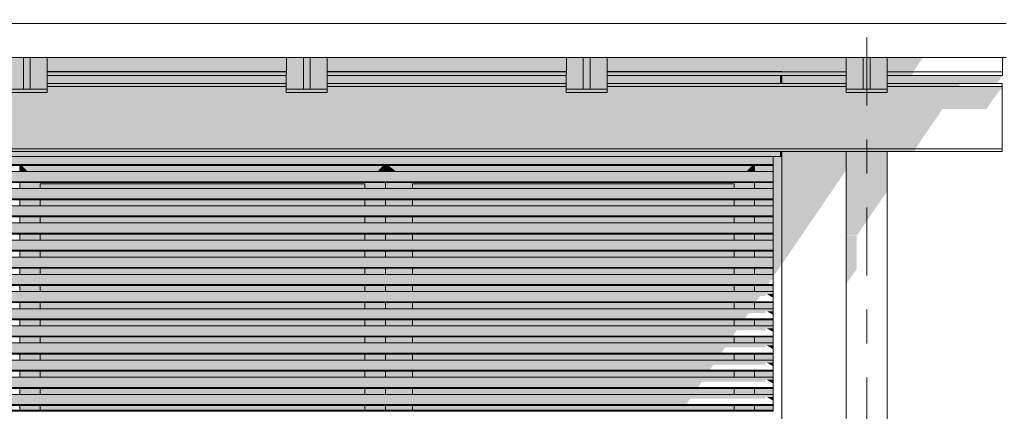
# Model space of a CAD drawing. Header units: metres. Extents: x -4 to 112, y -27 to 26.
# Tile 120 of 167: x 55.26 to 58.16, y 1.9 to 3.05. Entities that reach past the tile are written whole.
import ezdxf
from ezdxf.enums import TextEntityAlignment as Align

# ---------------------------------------------------------------- set-up
doc = ezdxf.new("R2010")
doc.units = ezdxf.units.M
doc.header["$MEASUREMENT"] = 0
doc.linetypes.add('Raster', pattern=[0.4, 0.2, -0.1, 0, -0.1])
for name, color, linetype in [('10 Stütze', 7, 'Continuous'), ('10 Wand außen', 7, 'Continuous'), ('30 Dachentwässerung', 7, 'Continuous'), ('30 Dachstuhl', 7, 'Continuous'), ('90 Achsraster', 7, 'Continuous'), ('94 Genehmigungsplanung Bemaßung', 7, 'Continuous')]:
    doc.layers.add(name, color=color, linetype=linetype)
doc.styles.add('ERSTELLTER_STIL_1', font='arial.ttf')
doc.styles.add('ERSTELLTER_STIL_2', font='arial.ttf')
doc.dimstyles.new('ERSTELLTER_STIL__1', dxfattribs={"dimtxt": 0.25, "dimasz": 0.19, "dimexe": 0.18, "dimexo": 0.1, "dimgap": 0, "dimtad": 1, "dimtih": 1, "dimtoh": 1, "dimzin": 0, "dimdsep": 46, "dimtxsty": 'ERSTELLTER_STIL_2', "dimblk": 'ARROWHEAD_6', "dimblk1": 'ARROWHEAD_6', "dimblk2": 'ARROWHEAD_6', "dimcen": 0.09, "dimclrd": 7, "dimclre": 7, "dimclrt": 7, "dimazin": 0, "dimtfac": 1, "dimtdec": 4, "dimtmove": 0, "dimatfit": 3, "dimfxl": 1, "dimtolj": 1, "dimtzin": 0, "dimarcsym": 0})

# ---------------------------------------------------------------- blocks, each defined once
blk = doc.blocks.new('Standard-Rastermarker[12]_1', base_point=(57.7525, 10))
at = {"layer": '90 Achsraster', "color": 14, "linetype": 'Raster', "lineweight": 18, "true_color": 0xa80000}
blk.add_line((57.7525, 9), (57.7525, -1), dxfattribs=at)
at = {"layer": '90 Achsraster', "color": 14, "lineweight": 18, "true_color": 0xa80000, "style": 'ERSTELLTER_STIL_1'}
for tag, p in [('AC_MarkerText_1_0', (57.7525, 10.5)), ('AC_MarkerText_1_1', (57.7525, -2.2))]:
    blk.add_attdef(tag, text='', height=0.3, rotation=360, dxfattribs=at).set_placement(p, align=Align.TOP_CENTER)
blk = doc.blocks.new('*D34', base_point=(27236.1321, 0))
at = {"layer": '94 Genehmigungsplanung Bemaßung', "color": 7, "linetype": 'Continuous', "lineweight": 13}
for p, q in [((57.7525, 8.7509), (57.7525, 9.1259)), ((58.1625, 8.7509), (58.1625, 9.1259)), ((57.8525, 9.0384), (57.6525, 8.8384)), ((58.0625, 8.8384), (58.2625, 9.0384)), ((57.7525, 8.9384), (58.1625, 8.9384)), ((58.1625, 8.9384), (58.3125, 8.9384))]:
    blk.add_line(p, q, dxfattribs=at)
blk = doc.blocks.new('ARROWHEAD_6')
at = {"color": 0, "linetype": 'Continuous', "lineweight": 0}
for p, q in [((-0.5, -0.5), (0.5, 0.5)), ((0, 0), (-1, 0))]:
    blk.add_line(p, q, dxfattribs=at)
blk = doc.blocks.new('*D38', base_point=(27236.1321, 0))
at = {"layer": '94 Genehmigungsplanung Bemaßung', "color": 7, "linetype": 'Continuous', "lineweight": 13}
for p, q in [((17.3411, 9.2531), (17.3411, 9.6281)), ((58.1625, 9.2531), (58.1625, 9.6281)), ((17.4411, 9.5406), (17.2411, 9.3406)), ((58.0625, 9.3406), (58.2625, 9.5406)), ((17.1911, 9.4406), (17.3411, 9.4406)), ((17.3411, 9.4406), (58.1625, 9.4406)), ((58.1625, 9.4406), (58.3125, 9.4406))]:
    blk.add_line(p, q, dxfattribs=at)
at = {"layer": '94 Genehmigungsplanung Bemaßung', "color": 7, "lineweight": 13, "insert": (37.3228, 9.4906), "char_height": 0.25, "attachment_point": 7, "style": 'ERSTELLTER_STIL_2'}
blk.add_mtext('\\A1;{\\pql;\\fArial|b0|i0|c0|p0;\\W1.000000;40,82}', dxfattribs=at)

msp = doc.modelspace()

# ---------------------------------------------------------------- hatches: boundary and pattern name
at = {"layer": '10 Stütze', "linetype": 'Continuous', "lineweight": 0, "true_color": 0x000000}
for points in [[(57.6925, 2.4196), (57.7248, 2.4196), (57.8125, 2.5482), (57.8125, 2.6646), (57.6925, 2.6646)], [(57.6925, 2.2762), (57.7225, 2.3186), (57.7225, 2.4186), (57.6925, 2.4186)]]:
    msp.add_hatch(color=18, dxfattribs=at).paths.add_polyline_path(points)
at = {"layer": '10 Wand außen', "linetype": 'Continuous', "lineweight": 0, "true_color": 0x000000}
for points in [[(55.3434, 2.8995), (56.0464, 2.8995), (56.0464, 2.9), (55.3434, 2.9)], [(56.1664, 2.9), (56.1664, 2.8995), (56.8694, 2.8995), (56.8694, 2.9)], [(56.9894, 2.8995), (57.4975, 2.8995), (57.4975, 2.9), (56.9894, 2.9)], [(57.5025, 2.9), (57.4975, 2.9), (57.4975, 2.8995), (57.5025, 2.8995)], [(55.3434, 2.8646), (56.0463, 2.8646), (56.0464, 2.888), (55.3434, 2.888)], [(56.1664, 2.888), (56.1664, 2.8646), (56.8693, 2.8646), (56.8694, 2.888)], [(56.9894, 2.8646), (57.4975, 2.8646), (57.4975, 2.888), (56.9894, 2.888)], [(57.4975, 2.888), (57.4975, 2.8646), (57.5025, 2.8646), (57.5025, 2.888)], [(57.6924, 2.888), (57.5025, 2.888), (57.5025, 2.8646), (57.6923, 2.8646)], [(57.8123, 2.8646), (58.1348, 2.8646), (58.1513, 2.888), (57.8124, 2.888)], [(57.4975, 2.6646), (53.0075, 2.6646), (53.0075, 2.65), (57.4975, 2.65)], [(57.4975, 2.65), (57.5025, 2.65), (57.5025, 2.6646), (57.4975, 2.6646)], [(57.5025, 2.6646), (57.5025, 2.3325), (57.6925, 2.6112), (57.6925, 2.6646)], [(53.0275, 2.6491), (57.4775, 2.6491), (57.4775, 2.65), (53.0275, 2.65)], [(57.4775, 2.6491), (53.0275, 2.6491), (53.0275, 2.6391), (57.4775, 2.6391)], [(53.0275, 2.6391), (53.0275, 2.6265), (57.4775, 2.6265), (57.4775, 2.6391)], [(57.5025, 2.65), (57.4775, 2.65), (57.4775, 2.296), (57.5, 2.329), (57.5, 0.35), (57.5025, 0.35)], [(53.0275, 2.6239), (57.4775, 2.6239), (57.4775, 2.6265), (53.0275, 2.6265)], [(53.0275, 2.5986), (57.4775, 2.5986), (57.4775, 2.606), (53.0275, 2.606)], [(55.2625, 2.6239), (55.2625, 2.606), (55.2864, 2.606), (55.2686, 2.6239)], [(56.3314, 2.6239), (55.2686, 2.6239), (55.2864, 2.606), (56.3135, 2.606)], [(56.3314, 2.6239), (56.3135, 2.606), (56.3375, 2.606), (56.3375, 2.6239)], [(56.3375, 2.6239), (56.3375, 2.606), (56.3694, 2.606), (56.3457, 2.6239)], [(57.4164, 2.6239), (56.3457, 2.6239), (56.3694, 2.606), (57.3985, 2.606)], [(57.3985, 2.606), (57.4225, 2.606), (57.4225, 2.6239), (57.4164, 2.6239)], [(57.4775, 2.6239), (57.4225, 2.6239), (57.4225, 2.606), (57.4775, 2.606)], [(57.4775, 2.5986), (53.0275, 2.5986), (53.0275, 2.5886), (57.4775, 2.5886)], [(53.0275, 2.5886), (53.0275, 2.576), (57.4775, 2.576), (57.4775, 2.5886)], [(53.0275, 2.576), (53.0275, 2.5735), (57.4775, 2.5735), (57.4775, 2.576)], [(53.0275, 2.5482), (57.4775, 2.5482), (57.4775, 2.5556), (53.0275, 2.5556)], [(53.0275, 2.5382), (57.4775, 2.5382), (57.4775, 2.5482), (53.0275, 2.5482)], [(55.2625, 2.5735), (55.2625, 2.5556), (55.3225, 2.5556), (55.3225, 2.57), (55.319, 2.5735)], [(55.319, 2.5735), (55.3225, 2.57), (56.2775, 2.57), (56.2809, 2.5735)], [(55.3225, 2.5556), (56.2775, 2.5556), (56.2775, 2.57), (55.3225, 2.57)], [(56.2809, 2.5735), (56.2775, 2.57), (56.2775, 2.5556), (56.3375, 2.5556), (56.3375, 2.5735)], [(56.3375, 2.5556), (56.4175, 2.5556), (56.4175, 2.57), (56.4129, 2.5735), (56.3375, 2.5735)], [(56.4129, 2.5735), (56.4175, 2.57), (57.3625, 2.57), (57.3659, 2.5735)], [(56.4175, 2.57), (56.4175, 2.5556), (57.3625, 2.5556), (57.3625, 2.57)], [(57.3625, 2.57), (57.3625, 2.5556), (57.4225, 2.5556), (57.4225, 2.5735), (57.3659, 2.5735)], [(57.4775, 2.5735), (57.4225, 2.5735), (57.4225, 2.5556), (57.4775, 2.5556)], [(53.0275, 2.5382), (53.0275, 2.5256), (57.4775, 2.5256), (57.4775, 2.5382)], [(53.0275, 2.523), (57.4775, 2.523), (57.4775, 2.5256), (53.0275, 2.5256)], [(55.2625, 2.523), (55.2625, 2.5052), (55.3225, 2.5052), (55.3225, 2.523)], [(56.2775, 2.523), (55.3225, 2.523), (55.3225, 2.5052), (56.2775, 2.5052)], [(56.3375, 2.523), (56.2775, 2.523), (56.2775, 2.5052), (56.3375, 2.5052)], [(56.4175, 2.523), (56.3375, 2.523), (56.3375, 2.5052), (56.4175, 2.5052)], [(56.4175, 2.5052), (57.3625, 2.5052), (57.3625, 2.523), (56.4175, 2.523)], [(57.4225, 2.523), (57.3625, 2.523), (57.3625, 2.5052), (57.4225, 2.5052)], [(57.4225, 2.5052), (57.4775, 2.5052), (57.4775, 2.523), (57.4225, 2.523)], [(57.4775, 2.5052), (53.0275, 2.5052), (53.0275, 2.4978), (57.4775, 2.4978)], [(57.4775, 2.4978), (53.0275, 2.4978), (53.0275, 2.4878), (57.4775, 2.4878)], [(53.0275, 2.4752), (57.4775, 2.4752), (57.4775, 2.4878), (53.0275, 2.4878)], [(53.0275, 2.4726), (57.4775, 2.4726), (57.4775, 2.4752), (53.0275, 2.4752)], [(55.2625, 2.4548), (55.3225, 2.4548), (55.3225, 2.4726), (55.2625, 2.4726)], [(56.2775, 2.4726), (55.3225, 2.4726), (55.3225, 2.4548), (56.2775, 2.4548)], [(56.2775, 2.4548), (56.3375, 2.4548), (56.3375, 2.4726), (56.2775, 2.4726)], [(56.3375, 2.4726), (56.3375, 2.4548), (56.4175, 2.4548), (56.4175, 2.4726)], [(56.4175, 2.4548), (57.3625, 2.4548), (57.3625, 2.4726), (56.4175, 2.4726)], [(57.4225, 2.4726), (57.3625, 2.4726), (57.3625, 2.4548), (57.4225, 2.4548)], [(57.4225, 2.4548), (57.4775, 2.4548), (57.4775, 2.4726), (57.4225, 2.4726)], [(53.0275, 2.4548), (53.0275, 2.4474), (57.4775, 2.4474), (57.4775, 2.4548)], [(53.0275, 2.4374), (57.4775, 2.4374), (57.4775, 2.4474), (53.0275, 2.4474)], [(57.4775, 2.4374), (53.0275, 2.4374), (53.0275, 2.4248), (57.4775, 2.4248)], [(53.0275, 2.4248), (53.0275, 2.4222), (57.4775, 2.4222), (57.4775, 2.4248)], [(53.0275, 2.3969), (57.4775, 2.3969), (57.4775, 2.4043), (53.0275, 2.4043)], [(55.2625, 2.4043), (55.3225, 2.4043), (55.3225, 2.4222), (55.2625, 2.4222)], [(56.2775, 2.4222), (55.3225, 2.4222), (55.3225, 2.4043), (56.2775, 2.4043)], [(56.2775, 2.4043), (56.3375, 2.4043), (56.3375, 2.4222), (56.2775, 2.4222)], [(56.3375, 2.4043), (56.4175, 2.4043), (56.4175, 2.4222), (56.3375, 2.4222)], [(57.3625, 2.4222), (56.4175, 2.4222), (56.4175, 2.4043), (57.3625, 2.4043)], [(57.4225, 2.4222), (57.3625, 2.4222), (57.3625, 2.4043), (57.4225, 2.4043)], [(57.4225, 2.4043), (57.4775, 2.4043), (57.4775, 2.4222), (57.4225, 2.4222)], [(53.0275, 2.3969), (53.0275, 2.3869), (57.4775, 2.3869), (57.4775, 2.3969)], [(53.0275, 2.3743), (57.4775, 2.3743), (57.4775, 2.3869), (53.0275, 2.3869)], [(57.4775, 2.3743), (53.0275, 2.3743), (53.0275, 2.3717), (57.4775, 2.3717)], [(53.0275, 2.3539), (53.0275, 2.3465), (57.4775, 2.3465), (57.4775, 2.3539)], [(53.0275, 2.3465), (53.0275, 2.3365), (57.4775, 2.3365), (57.4775, 2.3465)], [(55.2625, 2.3539), (55.3225, 2.3539), (55.3225, 2.3717), (55.2625, 2.3717)], [(55.3225, 2.3539), (56.2775, 2.3539), (56.2775, 2.3717), (55.3225, 2.3717)], [(56.3375, 2.3717), (56.2775, 2.3717), (56.2775, 2.3539), (56.3375, 2.3539)], [(56.3375, 2.3539), (56.4175, 2.3539), (56.4175, 2.3717), (56.3375, 2.3717)], [(56.4175, 2.3539), (57.3625, 2.3539), (57.3625, 2.3717), (56.4175, 2.3717)], [(57.4225, 2.3717), (57.3625, 2.3717), (57.3625, 2.3539), (57.4225, 2.3539)], [(57.4225, 2.3539), (57.4775, 2.3539), (57.4775, 2.3717), (57.4225, 2.3717)], [(53.0275, 2.3239), (57.4775, 2.3239), (57.4775, 2.3365), (53.0275, 2.3365)], [(53.0275, 2.3213), (57.4775, 2.3213), (57.4775, 2.3239), (53.0275, 2.3239)], [(55.2625, 2.3213), (55.2625, 2.3035), (55.3225, 2.3035), (55.3225, 2.3213)], [(56.2775, 2.3213), (55.3225, 2.3213), (55.3225, 2.3035), (56.2775, 2.3035)], [(56.2775, 2.3035), (56.3375, 2.3035), (56.3375, 2.3213), (56.2775, 2.3213)], [(56.3375, 2.3035), (56.4175, 2.3035), (56.4175, 2.3213), (56.3375, 2.3213)], [(56.4175, 2.3035), (57.3625, 2.3035), (57.3625, 2.3213), (56.4175, 2.3213)], [(57.3625, 2.3035), (57.4225, 2.3035), (57.4225, 2.3213), (57.3625, 2.3213)], [(57.4775, 2.3213), (57.4225, 2.3213), (57.4225, 2.3035), (57.4775, 2.3035)], [(53.0275, 2.2961), (57.4775, 2.2961), (57.4775, 2.3035), (53.0275, 2.3035)], [(53.0275, 2.2961), (53.0275, 2.2861), (57.4707, 2.2861), (57.4721, 2.2883), (57.4759, 2.2861), (57.4775, 2.2861), (57.4775, 2.2961)], [(53.0275, 2.2735), (57.4627, 2.2735), (57.4707, 2.2861), (53.0275, 2.2861)], [(53.0275, 2.2735), (53.0275, 2.2709), (57.4608, 2.2709), (57.4627, 2.2735)], [(55.2625, 2.2531), (55.3225, 2.2531), (55.3225, 2.2709), (55.2625, 2.2709)], [(56.2775, 2.2709), (55.3225, 2.2709), (55.3225, 2.2531), (56.2775, 2.2531)], [(56.2775, 2.2531), (56.3375, 2.2531), (56.3375, 2.2709), (56.2775, 2.2709)], [(56.3375, 2.2531), (56.4175, 2.2531), (56.4175, 2.2709), (56.3375, 2.2709)], [(56.4175, 2.2709), (56.4175, 2.2531), (57.3625, 2.2531), (57.3625, 2.2709)], [(57.4225, 2.2709), (57.3625, 2.2709), (57.3625, 2.2531), (57.4225, 2.2531)], [(57.4775, 2.2709), (57.4225, 2.2709), (57.4225, 2.2531), (57.4775, 2.2531)], [(57.4775, 2.2861), (57.4759, 2.2861), (57.4775, 2.2848)], [(53.0275, 2.2531), (53.0275, 2.2457), (57.4547, 2.2457), (57.4538, 2.2475), (57.4586, 2.2457), (57.4775, 2.2457), (57.4775, 2.2531)], [(53.0275, 2.2357), (57.4363, 2.2357), (57.439, 2.24), (57.4557, 2.24), (57.4547, 2.2457), (53.0275, 2.2457)], [(53.0275, 2.2231), (57.4283, 2.2231), (57.4363, 2.2357), (53.0275, 2.2357)], [(57.4759, 2.2357), (57.4775, 2.2357), (57.4775, 2.2457), (57.4586, 2.2457)], [(57.4775, 2.2357), (57.4759, 2.2357), (57.4775, 2.2344)], [(53.0275, 2.2231), (53.0275, 2.2205), (57.4265, 2.2205), (57.4283, 2.2231)], [(53.0275, 2.2026), (53.0275, 2.1952), (57.4547, 2.1952), (57.4538, 2.1971), (57.4586, 2.1952), (57.4775, 2.1952), (57.4775, 2.2026)], [(55.2625, 2.2026), (55.3225, 2.2026), (55.3225, 2.2205), (55.2625, 2.2205)], [(56.2775, 2.2205), (55.3225, 2.2205), (55.3225, 2.2026), (56.2775, 2.2026)], [(56.2775, 2.2026), (56.3375, 2.2026), (56.3375, 2.2205), (56.2775, 2.2205)], [(56.3375, 2.2026), (56.4175, 2.2026), (56.4175, 2.2205), (56.3375, 2.2205)], [(56.4175, 2.2026), (57.3625, 2.2026), (57.3625, 2.2205), (56.4175, 2.2205)], [(57.3625, 2.2205), (57.3625, 2.2026), (57.4225, 2.2026), (57.4225, 2.2205)], [(57.4775, 2.2205), (57.4225, 2.2205), (57.4225, 2.2026), (57.4775, 2.2026)], [(53.0275, 2.1952), (53.0275, 2.1852), (57.4019, 2.1852), (57.4046, 2.1896), (57.4557, 2.1896), (57.4547, 2.1952)], [(53.0275, 2.1726), (57.3939, 2.1726), (57.4019, 2.1852), (53.0275, 2.1852)], [(53.0275, 2.1726), (53.0275, 2.17), (57.3921, 2.17), (57.3939, 2.1726)], [(57.4759, 2.1852), (57.4775, 2.1852), (57.4775, 2.1952), (57.4586, 2.1952)], [(57.4775, 2.1852), (57.4759, 2.1852), (57.4775, 2.184)], [(53.0275, 2.1522), (53.0275, 2.1448), (57.4547, 2.1448), (57.4538, 2.1467), (57.4586, 2.1448), (57.4775, 2.1448), (57.4775, 2.1522)], [(53.0275, 2.1348), (57.3675, 2.1348), (57.3702, 2.1392), (57.4557, 2.1392), (57.4547, 2.1448), (53.0275, 2.1448)], [(55.2625, 2.1522), (55.3225, 2.1522), (55.3225, 2.17), (55.2625, 2.17)], [(55.3225, 2.1522), (56.2775, 2.1522), (56.2775, 2.17), (55.3225, 2.17)], [(56.3375, 2.17), (56.2775, 2.17), (56.2775, 2.1522), (56.3375, 2.1522)], [(56.3375, 2.1522), (56.4175, 2.1522), (56.4175, 2.17), (56.3375, 2.17)], [(56.4175, 2.1522), (57.3625, 2.1522), (57.3625, 2.17), (56.4175, 2.17)], [(57.3625, 2.1522), (57.4225, 2.1522), (57.4225, 2.17), (57.3625, 2.17)], [(57.4775, 2.17), (57.4225, 2.17), (57.4225, 2.1522), (57.4775, 2.1522)], [(57.4759, 2.1348), (57.4775, 2.1348), (57.4775, 2.1448), (57.4586, 2.1448)], [(53.0275, 2.1348), (53.0275, 2.1222), (57.3595, 2.1222), (57.3675, 2.1348)], [(53.0275, 2.1222), (53.0275, 2.1196), (57.3577, 2.1196), (57.3595, 2.1222)], [(55.3225, 2.1196), (55.2625, 2.1196), (55.2625, 2.1018), (55.3225, 2.1018)], [(55.3225, 2.1196), (55.3225, 2.1018), (56.2775, 2.1018), (56.2775, 2.1196)], [(56.2775, 2.1196), (56.2775, 2.1018), (56.3375, 2.1018), (56.3375, 2.1196)], [(56.4175, 2.1196), (56.3375, 2.1196), (56.3375, 2.1018), (56.4175, 2.1018)], [(56.4175, 2.1018), (57.3625, 2.1018), (57.3625, 2.1196), (56.4175, 2.1196)], [(57.3625, 2.1018), (57.4225, 2.1018), (57.4225, 2.1196), (57.3625, 2.1196)], [(57.4225, 2.1018), (57.4775, 2.1018), (57.4775, 2.1196), (57.4225, 2.1196)], [(57.4775, 2.1348), (57.4759, 2.1348), (57.4775, 2.1335)], [(53.0275, 2.0944), (57.4547, 2.0944), (57.4538, 2.0963), (57.4586, 2.0944), (57.4775, 2.0944), (57.4775, 2.1018), (53.0275, 2.1018)], [(53.0275, 2.0944), (53.0275, 2.0844), (57.3332, 2.0844), (57.3359, 2.0887), (57.4557, 2.0887), (57.4547, 2.0944)], [(53.0275, 2.0718), (57.3251, 2.0718), (57.3332, 2.0844), (53.0275, 2.0844)], [(57.4759, 2.0844), (57.4775, 2.0844), (57.4775, 2.0944), (57.4586, 2.0944)], [(57.4775, 2.0844), (57.4759, 2.0844), (57.4775, 2.0831)], [(53.0275, 2.0718), (53.0275, 2.0692), (57.3233, 2.0692), (57.3251, 2.0718)], [(55.2625, 2.0514), (55.3225, 2.0514), (55.3225, 2.0692), (55.2625, 2.0692)], [(55.3225, 2.0514), (56.2775, 2.0514), (56.2775, 2.0692), (55.3225, 2.0692)], [(56.2775, 2.0514), (56.3375, 2.0514), (56.3375, 2.0692), (56.2775, 2.0692)], [(56.3375, 2.0514), (56.4175, 2.0514), (56.4175, 2.0692), (56.3375, 2.0692)], [(57.3625, 2.0692), (56.4175, 2.0692), (56.4175, 2.0514), (57.3625, 2.0514)], [(57.4225, 2.0692), (57.3625, 2.0692), (57.3625, 2.0514), (57.4225, 2.0514)], [(57.4225, 2.0514), (57.4775, 2.0514), (57.4775, 2.0692), (57.4225, 2.0692)], [(53.0275, 2.0514), (53.0275, 2.044), (57.4547, 2.044), (57.4538, 2.0458), (57.4586, 2.044), (57.4775, 2.044), (57.4775, 2.0514)], [(53.0275, 2.034), (57.2988, 2.034), (57.3015, 2.0383), (57.4557, 2.0383), (57.4547, 2.044), (53.0275, 2.044)], [(53.0275, 2.0214), (57.2908, 2.0214), (57.2988, 2.034), (53.0275, 2.034)], [(57.4759, 2.034), (57.4775, 2.034), (57.4775, 2.044), (57.4586, 2.044)], [(57.4775, 2.034), (57.4759, 2.034), (57.4775, 2.0327)], [(53.0275, 2.0214), (53.0275, 2.0188), (57.2889, 2.0188), (57.2908, 2.0214)], [(53.0275, 1.9935), (57.4547, 1.9935), (57.4538, 1.9954), (57.4586, 1.9935), (57.4775, 1.9935), (57.4775, 2.0009), (53.0275, 2.0009)], [(55.3225, 2.0188), (55.2625, 2.0188), (55.2625, 2.0009), (55.3225, 2.0009)], [(56.2775, 2.0188), (55.3225, 2.0188), (55.3225, 2.0009), (56.2775, 2.0009)], [(56.2775, 2.0009), (56.3375, 2.0009), (56.3375, 2.0188), (56.2775, 2.0188)], [(56.3375, 2.0009), (56.4175, 2.0009), (56.4175, 2.0188), (56.3375, 2.0188)], [(56.4175, 2.0009), (57.3625, 2.0009), (57.3625, 2.0188), (56.4175, 2.0188)], [(57.3625, 2.0188), (57.3625, 2.0009), (57.4225, 2.0009), (57.4225, 2.0188)], [(57.4225, 2.0009), (57.4775, 2.0009), (57.4775, 2.0188), (57.4225, 2.0188)], [(53.0275, 1.9835), (57.2644, 1.9835), (57.2671, 1.9879), (57.4557, 1.9879), (57.4547, 1.9935), (53.0275, 1.9935)], [(53.0275, 1.9709), (57.2564, 1.9709), (57.2644, 1.9835), (53.0275, 1.9835)], [(53.0275, 1.9709), (53.0275, 1.9683), (57.2545, 1.9683), (57.2564, 1.9709)], [(55.2625, 1.9505), (55.3225, 1.9505), (55.3225, 1.9683), (55.2625, 1.9683)], [(55.3225, 1.9505), (56.2775, 1.9505), (56.2775, 1.9683), (55.3225, 1.9683)], [(56.2775, 1.9505), (56.3375, 1.9505), (56.3375, 1.9683), (56.2775, 1.9683)], [(56.3375, 1.9683), (56.3375, 1.9505), (56.4175, 1.9505), (56.4175, 1.9683)], [(57.3625, 1.9683), (56.4175, 1.9683), (56.4175, 1.9505), (57.3625, 1.9505)], [(57.4225, 1.9683), (57.3625, 1.9683), (57.3625, 1.9505), (57.4225, 1.9505)], [(57.4225, 1.9505), (57.4775, 1.9505), (57.4775, 1.9683), (57.4225, 1.9683)], [(57.4759, 1.9835), (57.4775, 1.9835), (57.4775, 1.9935), (57.4586, 1.9935)], [(57.4775, 1.9835), (57.4759, 1.9835), (57.4775, 1.9823)], [(53.0275, 1.9505), (53.0275, 1.9431), (57.4547, 1.9431), (57.4538, 1.945), (57.4586, 1.9431), (57.4775, 1.9431), (57.4775, 1.9505)], [(53.0275, 1.9431), (53.0275, 1.9331), (57.23, 1.9331), (57.2327, 1.9375), (57.4557, 1.9375), (57.4547, 1.9431)], [(57.4759, 1.9331), (57.4775, 1.9331), (57.4775, 1.9431), (57.4586, 1.9431)], [(53.0275, 1.9331), (53.0275, 1.9205), (57.222, 1.9205), (57.23, 1.9331)], [(53.0275, 1.9205), (53.0275, 1.9179), (57.2202, 1.9179), (57.222, 1.9205)], [(55.2625, 1.9045), (55.3225, 1.9045), (55.3225, 1.9179), (55.2625, 1.9179)], [(55.3225, 1.9045), (56.2775, 1.9045), (56.2775, 1.9179), (55.3225, 1.9179)], [(56.2775, 1.9179), (56.2775, 1.9045), (56.3375, 1.9045), (56.3375, 1.9179)], [(56.3375, 1.9179), (56.3375, 1.9045), (56.4175, 1.9045), (56.4175, 1.9179)], [(56.4175, 1.9179), (56.4175, 1.9045), (57.3625, 1.9045), (57.3625, 1.9179)], [(57.3625, 1.9179), (57.3625, 1.9045), (57.4225, 1.9045), (57.4225, 1.9179)], [(57.4225, 1.9179), (57.4225, 1.9045), (57.4775, 1.9045), (57.4775, 1.9179)], [(57.4775, 1.9331), (57.4759, 1.9331), (57.4775, 1.9318)], [(53.0275, 1.9045), (53.0275, 1.9015), (57.2091, 1.9015), (57.2111, 1.9045)], [(53.0275, 1.9015), (53.0275, 1.9), (57.2081, 1.9), (57.2091, 1.9015)]]:
    msp.add_hatch(color=18, dxfattribs=at).paths.add_polyline_path(points)
at = {"layer": '30 Dachstuhl', "linetype": 'Continuous', "lineweight": 0, "true_color": 0x000000}
for points in [[(55.2233, 2.8485), (55.2733, 2.8485), (55.2733, 2.9409), (55.2235, 2.9409)], [(55.2733, 2.9409), (55.2733, 2.8485), (55.2933, 2.8485), (55.2933, 2.9409)], [(55.2935, 2.9409), (55.2933, 2.8554), (55.3433, 2.8554), (55.3435, 2.9409)], [(55.2933, 2.9409), (55.2933, 2.8485), (55.2933, 2.8553)], [(55.2933, 2.9409), (55.2933, 2.8554), (55.2935, 2.9409), (55.2934, 2.9409), (55.2934, 2.9238), (55.2934, 2.9158), (55.2934, 2.9212), (55.2934, 2.9409)], [(55.3433, 2.8385), (55.3433, 2.8457), (55.3433, 2.8457), (55.3434, 2.862), (55.3434, 2.8646), (55.3435, 2.9409), (55.3435, 2.9409), (55.3433, 2.8554), (55.3433, 2.8553), (55.3433, 2.8485)], [(55.3435, 2.911), (56.0464, 2.911), (56.0465, 2.9409), (55.3435, 2.9409)], [(56.0465, 2.9409), (56.0463, 2.8485), (56.0963, 2.8485), (56.0963, 2.9409)], [(56.0963, 2.9409), (56.0963, 2.8485), (56.1163, 2.8485), (56.1163, 2.9409)], [(56.1165, 2.9409), (56.1163, 2.8554), (56.1663, 2.8554), (56.1665, 2.9409)], [(56.1163, 2.9409), (56.1163, 2.8485), (56.1163, 2.8553)], [(56.1163, 2.9409), (56.1163, 2.8554), (56.1165, 2.9409), (56.1164, 2.9409), (56.1164, 2.9238), (56.1164, 2.9158), (56.1164, 2.9212), (56.1164, 2.9409)], [(56.1663, 2.8554), (56.1663, 2.8457), (56.1664, 2.862), (56.1664, 2.8646), (56.1665, 2.9409), (56.1665, 2.9409)], [(56.1665, 2.911), (56.8694, 2.911), (56.8695, 2.9409), (56.1665, 2.9409)], [(56.8693, 2.8485), (56.9193, 2.8485), (56.9193, 2.9409), (56.8695, 2.9409)], [(56.9193, 2.9409), (56.9193, 2.8485), (56.9393, 2.8485), (56.9393, 2.9409)], [(56.9395, 2.9409), (56.9393, 2.8554), (56.9893, 2.8554), (56.9895, 2.9409)], [(56.9393, 2.9409), (56.9393, 2.8485), (56.9393, 2.8553)], [(56.9393, 2.9409), (56.9393, 2.8554), (56.9395, 2.9409), (56.9394, 2.9409), (56.9394, 2.9238), (56.9394, 2.9158), (56.9394, 2.9212), (56.9394, 2.9409)], [(56.9893, 2.8554), (56.9893, 2.8457), (56.9894, 2.862), (56.9894, 2.8646), (56.9895, 2.9409), (56.9895, 2.9409)], [(56.9895, 2.9409), (56.9894, 2.911), (57.6924, 2.911), (57.6925, 2.9409)], [(57.6923, 2.8485), (57.7423, 2.8485), (57.7423, 2.9409), (57.6925, 2.9409)], [(57.7623, 2.9409), (57.7423, 2.9409), (57.7423, 2.8485), (57.7623, 2.8485)], [(57.7625, 2.9409), (57.7623, 2.8554), (57.8123, 2.8554), (57.8125, 2.9409)], [(57.7623, 2.9409), (57.7623, 2.8485), (57.7623, 2.8553)], [(57.7623, 2.9409), (57.7623, 2.8554), (57.7625, 2.9409), (57.7624, 2.9409), (57.7624, 2.9238), (57.7623, 2.9158), (57.7623, 2.9212), (57.7623, 2.9409)], [(57.8123, 2.8385), (57.8123, 2.8457), (57.8123, 2.8457), (57.8123, 2.862), (57.8123, 2.8646), (57.8125, 2.9409), (57.8125, 2.9409), (57.8123, 2.8554), (57.8123, 2.8553), (57.8123, 2.8485)], [(57.8125, 2.9409), (57.8124, 2.911), (57.8972, 2.911), (57.9176, 2.9409)], [(55.3435, 2.911), (55.3434, 2.9052), (56.0464, 2.9052), (56.0464, 2.911)], [(55.3434, 2.901), (56.0464, 2.901), (56.0464, 2.9052), (55.3434, 2.9052)], [(55.3434, 2.9), (56.0464, 2.9), (56.0464, 2.901), (55.3434, 2.901)], [(55.3434, 2.888), (56.0464, 2.888), (56.0464, 2.8995), (55.3434, 2.8995)], [(56.1664, 2.9052), (56.8694, 2.9052), (56.8694, 2.911), (56.1665, 2.911)], [(56.1664, 2.9052), (56.1664, 2.901), (56.8694, 2.901), (56.8694, 2.9052)], [(56.1664, 2.901), (56.1664, 2.9), (56.8694, 2.9), (56.8694, 2.901)], [(56.1664, 2.8995), (56.1664, 2.888), (56.8694, 2.888), (56.8694, 2.8995)], [(56.9894, 2.9052), (57.6924, 2.9052), (57.6924, 2.911), (56.9894, 2.911)], [(56.9894, 2.901), (57.6924, 2.901), (57.6924, 2.9052), (56.9894, 2.9052)], [(56.9894, 2.901), (56.9894, 2.9), (57.5025, 2.9), (57.5025, 2.8995), (57.6924, 2.8995), (57.6924, 2.901)], [(56.9894, 2.888), (57.6924, 2.888), (57.6924, 2.8995), (56.9894, 2.8995)], [(57.8124, 2.9052), (57.8933, 2.9052), (57.8972, 2.911), (57.8124, 2.911)], [(57.8124, 2.9052), (57.8124, 2.901), (57.8906, 2.901), (57.8933, 2.9052)], [(57.8124, 2.8995), (57.8898, 2.8995), (57.8906, 2.901), (57.8124, 2.901)], [(57.8124, 2.888), (57.8839, 2.888), (57.8918, 2.8995), (57.8124, 2.8995)], [(48.6434, 2.6851), (57.9039, 2.6851), (57.9749, 2.7894), (58.1037, 2.7894), (58.1389, 2.8392), (58.1432, 2.8441), (57.8123, 2.8441), (57.8123, 2.8385), (57.6923, 2.8385), (57.6923, 2.8441), (56.9893, 2.8441), (56.9893, 2.8385), (56.8693, 2.8385), (56.8693, 2.8441), (56.1663, 2.8441), (56.1663, 2.8385), (56.0463, 2.8385), (56.0463, 2.8441), (55.3433, 2.8441), (55.3433, 2.8385), (55.2233, 2.8385), (55.2233, 2.8441), (54.5203, 2.8441), (54.5203, 2.8385), (54.4003, 2.8385), (54.4003, 2.8441), (53.6974, 2.8441), (53.6973, 2.8385), (53.5773, 2.8385), (53.5773, 2.8441), (52.8744, 2.8441), (52.8744, 2.8385), (52.7544, 2.8385), (52.7544, 2.8441), (52.0514, 2.8441), (52.0514, 2.8385), (51.9314, 2.8385), (51.9314, 2.8441), (51.2284, 2.8441), (51.2284, 2.8385), (51.1084, 2.8385), (51.1084, 2.8441), (50.4054, 2.8441), (50.4054, 2.8385), (50.2854, 2.8385), (50.2854, 2.8441), (49.5824, 2.8441), (49.5824, 2.8385), (49.4624, 2.8385), (49.4624, 2.8441), (48.7594, 2.8441), (48.7594, 2.8385), (48.6434, 2.8385)], [(55.2233, 2.8485), (55.2233, 2.8385), (55.3433, 2.8385), (55.3433, 2.8485)], [(55.2933, 2.8485), (55.3433, 2.8485), (55.3433, 2.8553), (55.2933, 2.8553)], [(55.3434, 2.8545), (55.3433, 2.8501), (56.0463, 2.8501), (56.0463, 2.8545)], [(55.3433, 2.8501), (55.3433, 2.8441), (56.0463, 2.8441), (56.0463, 2.8485), (56.0463, 2.8501)], [(55.3434, 2.8561), (56.0463, 2.8561), (56.0463, 2.8646), (55.3434, 2.8646), (55.3434, 2.862)], [(55.3434, 2.8561), (55.3434, 2.8545), (56.0463, 2.8545), (56.0463, 2.8561)], [(56.0463, 2.8385), (56.1663, 2.8385), (56.1663, 2.8485), (56.0463, 2.8485)], [(56.1163, 2.8485), (56.1663, 2.8485), (56.1663, 2.8553), (56.1163, 2.8553)], [(56.1663, 2.8545), (56.8693, 2.8545), (56.8693, 2.8561), (56.1664, 2.8561)], [(56.1663, 2.8485), (56.1663, 2.8385), (56.1663, 2.8457), (56.1663, 2.8553)], [(56.1663, 2.8545), (56.1663, 2.8501), (56.8693, 2.8501), (56.8693, 2.8545)], [(56.1663, 2.8501), (56.1663, 2.8441), (56.8693, 2.8441), (56.8693, 2.8485), (56.8693, 2.8501)], [(56.1664, 2.862), (56.1664, 2.8561), (56.8693, 2.8561), (56.8693, 2.8646), (56.1664, 2.8646)], [(56.8693, 2.8485), (56.8693, 2.8385), (56.9893, 2.8385), (56.9893, 2.8485)], [(56.9393, 2.8485), (56.9893, 2.8485), (56.9893, 2.8553), (56.9393, 2.8553)], [(56.9894, 2.862), (56.9893, 2.8561), (57.6923, 2.8561), (57.6923, 2.8646), (56.9894, 2.8646)], [(56.9893, 2.8545), (57.6923, 2.8545), (57.6923, 2.8561), (56.9893, 2.8561)], [(56.9893, 2.8485), (56.9893, 2.8385), (56.9893, 2.8457), (56.9893, 2.8553)], [(56.9893, 2.8545), (56.9893, 2.8501), (57.6923, 2.8501), (57.6923, 2.8545)], [(56.9893, 2.8501), (56.9893, 2.8441), (57.6923, 2.8441), (57.6923, 2.8485), (57.6923, 2.8501)], [(57.6923, 2.8485), (57.6923, 2.8385), (57.8123, 2.8385), (57.8123, 2.8485)], [(57.7623, 2.8485), (57.8123, 2.8485), (57.8123, 2.8553), (57.7623, 2.8553)], [(57.8123, 2.8561), (58.0221, 2.8561), (58.0279, 2.8646), (57.8123, 2.8646), (57.8123, 2.862)], [(57.8123, 2.8561), (57.8123, 2.8545), (58.1509, 2.8545), (58.1509, 2.8561)], [(57.8123, 2.8545), (57.8123, 2.8501), (58.1509, 2.8501), (58.1509, 2.8545)], [(57.8123, 2.8501), (57.8123, 2.8441), (58.1432, 2.8441), (58.1457, 2.8472), (58.1509, 2.8501)], [(48.6434, 2.6851), (48.6434, 2.6791), (57.8998, 2.6791), (57.9039, 2.6851)], [(48.6434, 2.6748), (57.897, 2.6748), (57.8998, 2.6791), (48.6434, 2.6791)], [(48.6434, 2.6748), (48.6434, 2.6731), (57.8961, 2.6731), (57.897, 2.6748)], [(48.6434, 2.6731), (48.6434, 2.6646), (57.8916, 2.6646), (57.8974, 2.6731)]]:
    msp.add_hatch(color=18, dxfattribs=at).paths.add_polyline_path(points)

# ---------------------------------------------------------------- linework, layer by layer
at = {"layer": '10 Stütze', "color": 7, "linetype": 'Continuous', "lineweight": 13}
for p, q in [((57.6925, 2.6646), (57.8125, 2.6646)), ((57.6925, -0.0861), (57.6925, 2.6646)), ((57.8125, -0.0862), (57.8125, 2.6646))]:
    msp.add_line(p, q, dxfattribs=at)
at = {"layer": '10 Wand außen', "color": 7, "linetype": 'Continuous', "lineweight": 13}
for p, q in [((56.0464, 2.9), (55.3434, 2.9)), ((56.8694, 2.9), (56.1664, 2.9)), ((57.4975, 2.9), (56.9894, 2.9)), ((57.5025, 2.9), (57.4975, 2.9)), ((57.5025, 2.8995), (57.5025, 2.9)), ((57.5025, 2.8646), (57.5025, 2.888)), ((57.5025, 2.65), (57.5025, 2.6646)), ((57.4975, 2.65), (53.0075, 2.65)), ((57.4775, 2.6378), (57.4775, 2.65)), ((57.4775, 2.6378), (57.4775, 2.6265)), ((57.5025, 2.65), (57.4975, 2.65)), ((57.5025, 2.65), (57.5025, 0.33)), ((53.0275, 2.6265), (57.4775, 2.6265)), ((53.0275, 2.6239), (57.4775, 2.6239)), ((53.0275, 2.606), (57.4775, 2.606)), ((57.4775, 2.6265), (57.4775, 2.6239)), ((57.4775, 2.5874), (57.4775, 2.6239)), ((53.0275, 2.576), (57.4775, 2.576)), ((57.4775, 2.5874), (57.4775, 2.576)), ((57.4775, 2.576), (57.4775, 2.5735)), ((53.0275, 2.5735), (57.4775, 2.5735)), ((53.0275, 2.5556), (57.4775, 2.5556)), ((57.4775, 2.537), (57.4775, 2.5735)), ((53.0275, 2.5256), (57.4775, 2.5256)), ((53.0275, 2.523), (57.4775, 2.523)), ((57.4775, 2.537), (57.4775, 2.5256)), ((57.4775, 2.5256), (57.4775, 2.523)), ((57.4775, 2.4865), (57.4775, 2.523)), ((53.0275, 2.5052), (57.4775, 2.5052)), ((53.0275, 2.4752), (57.4775, 2.4752)), ((53.0275, 2.4726), (57.4775, 2.4726)), ((57.4775, 2.4865), (57.4775, 2.4752)), ((57.4775, 2.4752), (57.4775, 2.4726)), ((57.4775, 2.4361), (57.4775, 2.4726)), ((53.0275, 2.4548), (57.4775, 2.4548)), ((57.4775, 2.4361), (57.4775, 2.4248)), ((53.0275, 2.4248), (57.4775, 2.4248)), ((53.0275, 2.4222), (57.4775, 2.4222)), ((53.0275, 2.4043), (57.4775, 2.4043)), ((57.4775, 2.4248), (57.4775, 2.4222)), ((57.4775, 2.3857), (57.4775, 2.4222)), ((53.0275, 2.3743), (57.4775, 2.3743)), ((57.4775, 2.3857), (57.4775, 2.3743)), ((57.4775, 2.3743), (57.4775, 2.3717)), ((53.0275, 2.3717), (57.4775, 2.3717)), ((53.0275, 2.3539), (57.4775, 2.3539)), ((57.4775, 2.3353), (57.4775, 2.3717)), ((53.0275, 2.3239), (57.4775, 2.3239)), ((53.0275, 2.3213), (57.4775, 2.3213)), ((57.4775, 2.3353), (57.4775, 2.3239)), ((57.4775, 2.3239), (57.4775, 2.3213)), ((57.4775, 2.2848), (57.4775, 2.3213)), ((53.0275, 2.3035), (57.4775, 2.3035)), ((53.0275, 2.2735), (57.4775, 2.2735)), ((53.0275, 2.2709), (57.4775, 2.2709)), ((57.4775, 2.2848), (57.4775, 2.2735)), ((57.4775, 2.2735), (57.4775, 2.2709)), ((57.4775, 2.2344), (57.4775, 2.2709)), ((53.0275, 2.2531), (57.4775, 2.2531)), ((57.4775, 2.2344), (57.4775, 2.2231)), ((53.0275, 2.2231), (57.4775, 2.2231)), ((53.0275, 2.2205), (57.4775, 2.2205)), ((53.0275, 2.2026), (57.4775, 2.2026)), ((57.4775, 2.2231), (57.4775, 2.2205)), ((57.4775, 2.184), (57.4775, 2.2205)), ((53.0275, 2.1726), (57.4775, 2.1726)), ((57.4775, 2.184), (57.4775, 2.1726)), ((57.4775, 2.1726), (57.4775, 2.17)), ((53.0275, 2.17), (57.4775, 2.17)), ((53.0275, 2.1522), (57.4775, 2.1522)), ((57.4775, 2.1335), (57.4775, 2.17)), ((53.0275, 2.1222), (57.4775, 2.1222)), ((53.0275, 2.1196), (57.4775, 2.1196)), ((57.4775, 2.1335), (57.4775, 2.1222)), ((57.4775, 2.1222), (57.4775, 2.1196)), ((57.4775, 2.0831), (57.4775, 2.1196)), ((53.0275, 2.1018), (57.4775, 2.1018)), ((53.0275, 2.0718), (57.4775, 2.0718)), ((53.0275, 2.0692), (57.4775, 2.0692)), ((57.4775, 2.0831), (57.4775, 2.0718)), ((57.4775, 2.0718), (57.4775, 2.0692)), ((57.4775, 2.0327), (57.4775, 2.0692)), ((53.0275, 2.0514), (57.4775, 2.0514)), ((57.4775, 2.0327), (57.4775, 2.0214)), ((53.0275, 2.0214), (57.4775, 2.0214)), ((53.0275, 2.0188), (57.4775, 2.0188)), ((53.0275, 2.0009), (57.4775, 2.0009)), ((57.4775, 2.0214), (57.4775, 2.0188)), ((57.4775, 1.9823), (57.4775, 2.0188)), ((53.0275, 1.9709), (57.4775, 1.9709)), ((53.0275, 1.9683), (57.4775, 1.9683)), ((57.4775, 1.9823), (57.4775, 1.9709)), ((57.4775, 1.9709), (57.4775, 1.9683)), ((57.4775, 1.9318), (57.4775, 1.9683)), ((53.0275, 1.9505), (57.4775, 1.9505)), ((53.0275, 1.9205), (57.4775, 1.9205)), ((53.0275, 1.9179), (57.4775, 1.9179)), ((57.4775, 1.9318), (57.4775, 1.9205)), ((57.4775, 1.9205), (57.4775, 1.9179)), ((57.4775, 1.9045), (57.4775, 1.9179)), ((53.0275, 1.9045), (57.4775, 1.9045)), ((53.0275, 1.9015), (57.4775, 1.9015)), ((57.4775, 1.9045), (57.4775, 1.9015)), ((57.4775, 1.9015), (57.4775, 1.9))]:
    msp.add_line(p, q, dxfattribs=at)
at = {"layer": '10 Wand außen', "color": 7, "linetype": 'Continuous', "lineweight": 18}
for p, q in [((55.2625, 2.6239), (55.2625, 2.606)), ((56.3375, 2.6239), (56.3375, 2.606)), ((57.4225, 2.606), (57.4225, 2.6239)), ((55.2625, 2.5735), (55.2625, 2.5556)), ((55.3225, 2.5556), (55.3225, 2.57)), ((55.3225, 2.57), (56.2775, 2.57)), ((56.2775, 2.5556), (56.2775, 2.57)), ((56.3375, 2.5735), (56.3375, 2.5556)), ((56.4175, 2.57), (56.4175, 2.5556)), ((57.3625, 2.57), (56.4175, 2.57)), ((57.3625, 2.5556), (57.3625, 2.57)), ((57.4225, 2.5556), (57.4225, 2.5735)), ((55.2625, 2.523), (55.2625, 2.5052)), ((55.3225, 2.5052), (55.3225, 2.523)), ((56.2775, 2.5052), (56.2775, 2.523)), ((56.3375, 2.523), (56.3375, 2.5052)), ((56.4175, 2.523), (56.4175, 2.5052)), ((57.3625, 2.5052), (57.3625, 2.523)), ((57.4225, 2.5052), (57.4225, 2.523)), ((55.2625, 2.4726), (55.2625, 2.4548)), ((55.3225, 2.4548), (55.3225, 2.4726)), ((56.2775, 2.4548), (56.2775, 2.4726)), ((56.3375, 2.4726), (56.3375, 2.4548)), ((56.4175, 2.4726), (56.4175, 2.4548)), ((57.3625, 2.4548), (57.3625, 2.4726)), ((57.4225, 2.4548), (57.4225, 2.4726)), ((55.2625, 2.4222), (55.2625, 2.4043)), ((55.3225, 2.4043), (55.3225, 2.4222)), ((56.2775, 2.4043), (56.2775, 2.4222)), ((56.3375, 2.4222), (56.3375, 2.4043)), ((56.4175, 2.4222), (56.4175, 2.4043)), ((57.3625, 2.4043), (57.3625, 2.4222)), ((57.4225, 2.4043), (57.4225, 2.4222)), ((55.2625, 2.3717), (55.2625, 2.3539)), ((55.3225, 2.3539), (55.3225, 2.3717)), ((56.2775, 2.3539), (56.2775, 2.3717)), ((56.3375, 2.3717), (56.3375, 2.3539)), ((56.4175, 2.3717), (56.4175, 2.3539)), ((57.3625, 2.3539), (57.3625, 2.3717)), ((57.4225, 2.3539), (57.4225, 2.3717)), ((55.2625, 2.3213), (55.2625, 2.3035)), ((55.3225, 2.3035), (55.3225, 2.3213)), ((56.2775, 2.3035), (56.2775, 2.3213)), ((56.3375, 2.3213), (56.3375, 2.3035)), ((56.4175, 2.3213), (56.4175, 2.3035)), ((57.3625, 2.3035), (57.3625, 2.3213)), ((57.4225, 2.3035), (57.4225, 2.3213)), ((55.2625, 2.2709), (55.2625, 2.2531)), ((55.3225, 2.2531), (55.3225, 2.2709)), ((56.2775, 2.2531), (56.2775, 2.2709)), ((56.3375, 2.2709), (56.3375, 2.2531)), ((56.4175, 2.2709), (56.4175, 2.2531)), ((57.3625, 2.2531), (57.3625, 2.2709)), ((57.4225, 2.2531), (57.4225, 2.2709)), ((55.2625, 2.2205), (55.2625, 2.2026)), ((55.3225, 2.2026), (55.3225, 2.2205)), ((56.2775, 2.2026), (56.2775, 2.2205)), ((56.3375, 2.2205), (56.3375, 2.2026)), ((56.4175, 2.2205), (56.4175, 2.2026)), ((57.3625, 2.2026), (57.3625, 2.2205)), ((57.4225, 2.2026), (57.4225, 2.2205)), ((55.2625, 2.17), (55.2625, 2.1522)), ((55.3225, 2.1522), (55.3225, 2.17)), ((56.2775, 2.1522), (56.2775, 2.17)), ((56.3375, 2.17), (56.3375, 2.1522)), ((56.4175, 2.17), (56.4175, 2.1522)), ((57.3625, 2.1522), (57.3625, 2.17)), ((57.4225, 2.1522), (57.4225, 2.17)), ((55.2625, 2.1196), (55.2625, 2.1018)), ((55.3225, 2.1018), (55.3225, 2.1196)), ((56.2775, 2.1018), (56.2775, 2.1196)), ((56.3375, 2.1196), (56.3375, 2.1018)), ((56.4175, 2.1196), (56.4175, 2.1018)), ((57.3625, 2.1018), (57.3625, 2.1196)), ((57.4225, 2.1018), (57.4225, 2.1196)), ((55.2625, 2.0692), (55.2625, 2.0514)), ((55.3225, 2.0514), (55.3225, 2.0692)), ((56.2775, 2.0514), (56.2775, 2.0692)), ((56.3375, 2.0692), (56.3375, 2.0514)), ((56.4175, 2.0692), (56.4175, 2.0514)), ((57.3625, 2.0514), (57.3625, 2.0692)), ((57.4225, 2.0514), (57.4225, 2.0692)), ((55.2625, 2.0188), (55.2625, 2.0009)), ((55.3225, 2.0009), (55.3225, 2.0188)), ((56.2775, 2.0009), (56.2775, 2.0188)), ((56.3375, 2.0188), (56.3375, 2.0009)), ((56.4175, 2.0188), (56.4175, 2.0009)), ((57.3625, 2.0009), (57.3625, 2.0188)), ((57.4225, 2.0009), (57.4225, 2.0188)), ((55.2625, 1.9683), (55.2625, 1.9505)), ((55.3225, 1.9505), (55.3225, 1.9683)), ((56.2775, 1.9505), (56.2775, 1.9683)), ((56.3375, 1.9683), (56.3375, 1.9505)), ((56.4175, 1.9683), (56.4175, 1.9505)), ((57.3625, 1.9505), (57.3625, 1.9683)), ((57.4225, 1.9505), (57.4225, 1.9683)), ((55.2625, 1.9179), (55.2625, 1.9045)), ((55.3225, 1.9045), (55.3225, 1.9179)), ((56.2775, 1.9045), (56.2775, 1.9179)), ((56.3375, 1.9179), (56.3375, 1.9045)), ((56.4175, 1.9179), (56.4175, 1.9045)), ((57.3625, 1.9045), (57.3625, 1.9179)), ((57.4225, 1.9045), (57.4225, 1.9179))]:
    msp.add_line(p, q, dxfattribs=at)
at = {"layer": '30 Dachentwässerung', "color": 7, "linetype": 'Continuous', "lineweight": 13}
for p, q in [((58.1625, 3.0409), (48.5934, 3.0409)), ((58.1625, 2.9409), (48.5952, 2.9409))]:
    msp.add_line(p, q, dxfattribs=at)
at = {"layer": '30 Dachstuhl', "color": 7, "linetype": 'Continuous', "lineweight": 13}
for p, q in [((55.2733, 2.9409), (55.2733, 2.8485)), ((55.2933, 2.8485), (55.2935, 2.9409)), ((55.2933, 2.9409), (55.2933, 2.8485)), ((55.2934, 2.9385), (55.2934, 2.9409)), ((55.2934, 2.9212), (55.2934, 2.9385)), ((55.2934, 2.9238), (55.2934, 2.9212)), ((55.3435, 2.9409), (55.3433, 2.8485)), ((55.3434, 2.8646), (55.3435, 2.9409)), ((56.0465, 2.9409), (56.0463, 2.8485)), ((56.0963, 2.9409), (56.0963, 2.8485)), ((56.1163, 2.8485), (56.1165, 2.9409)), ((56.1163, 2.9409), (56.1163, 2.8485)), ((56.1164, 2.9385), (56.1164, 2.9409)), ((56.1164, 2.9212), (56.1164, 2.9385)), ((56.1164, 2.9238), (56.1164, 2.9212)), ((56.1665, 2.9409), (56.1663, 2.8485)), ((56.1664, 2.8646), (56.1665, 2.9409)), ((56.8695, 2.9409), (56.8693, 2.8485)), ((56.9193, 2.9409), (56.9193, 2.8485)), ((56.9393, 2.8485), (56.9395, 2.9409)), ((56.9393, 2.9409), (56.9393, 2.8485)), ((56.9394, 2.9385), (56.9394, 2.9409)), ((56.9394, 2.9212), (56.9394, 2.9385)), ((56.9394, 2.9238), (56.9394, 2.9212)), ((56.9895, 2.9409), (56.9893, 2.8485)), ((56.9894, 2.8646), (56.9895, 2.9409)), ((57.6925, 2.9409), (57.6923, 2.8485)), ((57.7423, 2.9409), (57.7423, 2.8485)), ((57.7623, 2.8485), (57.7625, 2.9409)), ((57.7623, 2.9409), (57.7623, 2.8485)), ((57.7623, 2.9385), (57.7623, 2.9409)), ((57.7623, 2.9212), (57.7623, 2.9385)), ((57.7624, 2.9238), (57.7624, 2.9212)), ((57.8123, 2.8646), (57.8125, 2.9409)), ((57.8125, 2.9409), (57.8123, 2.8485)), ((58.1513, 2.911), (58.1513, 2.9409)), ((55.2934, 2.9158), (55.2934, 2.9212)), ((56.0464, 2.8995), (55.3434, 2.8995)), ((56.1164, 2.9158), (56.1164, 2.9212)), ((56.8694, 2.8995), (56.1664, 2.8995)), ((56.9394, 2.9158), (56.9394, 2.9212)), ((57.6924, 2.8995), (56.9894, 2.8995)), ((57.7623, 2.9158), (57.7623, 2.9212)), ((58.1513, 2.8995), (57.8124, 2.8995)), ((58.1513, 2.9052), (58.1513, 2.911)), ((58.1513, 2.901), (58.1513, 2.9052)), ((58.1513, 2.8995), (58.1513, 2.901)), ((58.1513, 2.888), (58.1513, 2.8995)), ((56.0464, 2.888), (55.3434, 2.888)), ((56.8694, 2.888), (56.1664, 2.888)), ((57.6924, 2.888), (56.9894, 2.888)), ((58.1513, 2.888), (57.8124, 2.888)), ((55.2233, 2.8485), (55.3433, 2.8485)), ((55.2233, 2.8385), (55.3433, 2.8385)), ((55.3433, 2.8385), (55.3434, 2.862)), ((56.0463, 2.8561), (55.3433, 2.8561)), ((55.3433, 2.8485), (55.3433, 2.8385)), ((56.0463, 2.8646), (55.3434, 2.8646)), ((56.0463, 2.8485), (56.0463, 2.8385)), ((56.0463, 2.8485), (56.1663, 2.8485)), ((56.0463, 2.8385), (56.1663, 2.8385)), ((56.8693, 2.8646), (56.1663, 2.8646)), ((56.1663, 2.8385), (56.1664, 2.862)), ((56.8693, 2.8561), (56.1663, 2.8561)), ((56.1663, 2.8485), (56.1663, 2.8385)), ((56.8693, 2.8485), (56.8693, 2.8385)), ((56.8693, 2.8485), (56.9893, 2.8485)), ((56.8693, 2.8385), (56.9893, 2.8385)), ((57.6923, 2.8646), (56.9893, 2.8646)), ((56.9893, 2.8385), (56.9894, 2.862)), ((57.6923, 2.8561), (56.9893, 2.8561)), ((56.9893, 2.8485), (56.9893, 2.8385)), ((57.6923, 2.8485), (57.6923, 2.8385)), ((57.6923, 2.8485), (57.8123, 2.8485)), ((57.6923, 2.8385), (57.8123, 2.8385)), ((58.1509, 2.8646), (57.8123, 2.8646)), ((57.8123, 2.8385), (57.8123, 2.862)), ((58.1509, 2.8561), (57.8123, 2.8561)), ((57.8123, 2.8485), (57.8123, 2.8385)), ((58.1509, 2.8561), (58.1509, 2.8646)), ((58.1509, 2.8545), (58.1509, 2.8561)), ((58.1509, 2.8501), (58.1509, 2.8545)), ((58.1509, 2.8441), (58.1509, 2.8501)), ((58.1509, 2.6851), (58.1509, 2.8441)), ((58.1509, 2.6731), (48.6434, 2.6731)), ((57.6925, 2.6646), (48.7634, 2.6646)), ((58.1509, 2.6646), (57.8125, 2.6646)), ((58.1509, 2.6791), (58.1509, 2.6851)), ((58.1509, 2.6748), (58.1509, 2.6791)), ((58.1509, 2.6731), (58.1509, 2.6748)), ((58.1509, 2.6646), (58.1509, 2.6731))]:
    msp.add_line(p, q, dxfattribs=at)

# ---------------------------------------------------------------- block references
at = {"layer": '90 Achsraster', "color": 7, "linetype": 'Continuous', "lineweight": 18}
msp.add_blockref('Standard-Rastermarker[12]_1', (57.7525, 10), dxfattribs=at)

# ---------------------------------------------------------------- dimensions: what is measured, and where the dimension line sits
at = {"layer": '94 Genehmigungsplanung Bemaßung', "color": 7, "linetype": 'Continuous', "lineweight": 13}
for base, p1, picture, middle in [((58.1625, 8.9384), (57.7525, 10.35), '*D34', (57.4614, 9.1134)), ((58.1625, 9.4406), (17.3411, 1.2), '*D38', (37.7416, 9.6156))]:
    dim = msp.add_linear_dim(base=base, p1=p1, p2=(58.1625, -0.1), dimstyle='ERSTELLTER_STIL__1', dxfattribs=at)
    dim.commit()
    dim.dimension.update_dxf_attribs({"geometry": picture, "text_midpoint": middle, "dimtype": 160})

doc.saveas('drawing.dxf')
